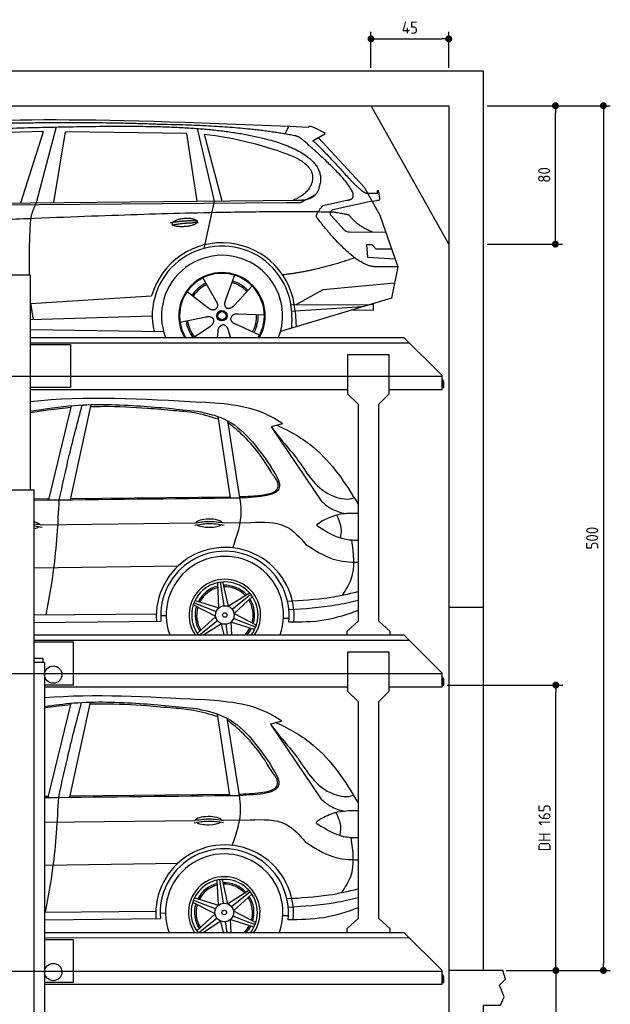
# Model space of a CAD drawing. Header units: millimetres. Extents: x -328 to 6332, y -257 to 9248.
# Tile 6 of 6: x 2919 to 6332, y 3554 to 9248. Entities that reach past the tile are written whole.
import ezdxf

# ---------------------------------------------------------------- set-up
doc = ezdxf.new("R2010")
doc.units = ezdxf.units.MM
doc.linetypes.add('GEN3', pattern=[6.25, 5, -1.25])
for name, color, linetype in [('3', 6, 'GEN3'), ('4', 3, 'Continuous'), ('5', 3, 'Continuous'), ('car', 10, 'Continuous')]:
    doc.layers.add(name, color=color, linetype=linetype)
doc.styles.get("Standard").update_dxf_attribs({"font": 'ISOCP.SHX'})
doc.dimstyles.new('GEN-ISO$0', dxfattribs={"dimscale": 20, "dimtxt": 3.5, "dimasz": 2, "dimexe": 2, "dimexo": 1, "dimgap": 1.5, "dimtad": 1, "dimdec": 1, "dimlfac": 0.1, "dimdsep": 46, "dimtxsty": 'STANDARD', "dimblk": 'PUNKT', "dimcen": 2, "dimclrd": 256, "dimclre": 256, "dimclrt": 2, "dimadec": 0, "dimazin": 0, "dimtp": 0.1, "dimtm": 0.1, "dimtfac": 0.71, "dimtdec": 1, "dimtmove": 2, "dimatfit": 3, "dimldrblk": 'PUNKT', "dimfxl": 1, "dimtolj": 1, "dimarcsym": 0})

# ---------------------------------------------------------------- blocks, each defined once
blk = doc.blocks.new('PUNKT')
at = {"layer": '4', "color": 0, "linetype": 'ByBlock'}
blk.add_line((-0.5, 0), (-1, 0), dxfattribs=at)
at = {"layer": '4', "color": 0, "linetype": 'ByBlock', "const_width": 0.5}
blk.add_lwpolyline([(-0.25, 0, 1), (0.25, 0, 1)], format="xyb", close=True, dxfattribs=at)
blk = doc.blocks.new('*D7')
at = {"layer": '5', "lineweight": -2}
for p, q in [((5620, 8750), (6332.3, 8750)), ((6292.3, 8710), (6292.3, 3790)), ((5731.2, 3750), (6332.3, 3750))]:
    blk.add_line(p, q, dxfattribs=at)
at = {"layer": 'DEFPOINTS', "color": 0}
for p in [(5600, 8750), (5711.2, 3750), (6292.3, 3750)]:
    blk.add_point(p, dxfattribs=at)
at = {"layer": '5', "lineweight": -2, "xscale": 40, "yscale": 40, "zscale": 40}
for p, rotation in [((6292.3, 8750), 90), ((6292.3, 3750), 270)]:
    blk.add_blockref('PUNKT', p, dxfattribs=dict(at, rotation=rotation))
at = {"layer": '5', "color": 2, "insert": (6227.3, 6250), "char_height": 70, "attachment_point": 5, "rotation": 90}
blk.add_mtext('\\A1;500', dxfattribs=at)
blk = doc.blocks.new('*D8')
at = {"layer": '5', "lineweight": -2}
for p, q in [((5620, 8750), (6055.2, 8750)), ((6015.2, 7990), (6015.2, 8710)), ((5620, 7950), (6055.2, 7950))]:
    blk.add_line(p, q, dxfattribs=at)
at = {"layer": 'DEFPOINTS', "color": 0}
for p in [(5600, 8750), (6015.2, 8750), (5600, 7950)]:
    blk.add_point(p, dxfattribs=at)
at = {"layer": '5', "lineweight": -2, "xscale": 40, "yscale": 40, "zscale": 40}
for p, rotation in [((6015.2, 8750), 90), ((6015.2, 7950), 270)]:
    blk.add_blockref('PUNKT', p, dxfattribs=dict(at, rotation=rotation))
at = {"layer": '5', "color": 2, "insert": (5950.2, 8350), "char_height": 70, "attachment_point": 5, "rotation": 90}
blk.add_mtext('\\A1;80', dxfattribs=at)
blk = doc.blocks.new('*D9')
at = {"layer": '5', "lineweight": -2}
for p, q in [((4949.1, 8970), (4949.1, 9176.7)), ((5399.1, 8970), (5399.1, 9176.7)), ((4989.1, 9136.7), (5359.1, 9136.7))]:
    blk.add_line(p, q, dxfattribs=at)
at = {"layer": 'DEFPOINTS', "color": 0}
for p in [(5399.1, 9136.7), (4949.1, 8950), (5399.1, 8950)]:
    blk.add_point(p, dxfattribs=at)
at = {"layer": '5', "lineweight": -2, "xscale": 40, "yscale": 40, "zscale": 40, "rotation": 180}
blk.add_blockref('PUNKT', (4949.1, 9136.7), dxfattribs=at)
at = {"layer": '5', "lineweight": -2, "xscale": 40, "yscale": 40, "zscale": 40}
blk.add_blockref('PUNKT', (5399.1, 9136.7), dxfattribs=at)
at = {"layer": '5', "color": 2, "insert": (5174.1, 9201.7), "char_height": 70, "attachment_point": 5}
blk.add_mtext('\\A1;45', dxfattribs=at)
blk = doc.blocks.new('*D3')
at = {"layer": '5', "lineweight": -2}
for p, q in [((5390, 5400), (6057.6, 5400)), ((6017.6, 3790), (6017.6, 5360)), ((5731.2, 3750), (6057.6, 3750))]:
    blk.add_line(p, q, dxfattribs=at)
at = {"layer": 'DEFPOINTS', "color": 0}
for p in [(5370, 5400), (6017.6, 5400), (5711.2, 3750)]:
    blk.add_point(p, dxfattribs=at)
at = {"layer": '5', "lineweight": -2, "xscale": 40, "yscale": 40, "zscale": 40}
for p, rotation in [((6017.6, 5400), 90), ((6017.6, 3750), 270)]:
    blk.add_blockref('PUNKT', p, dxfattribs=dict(at, rotation=rotation))
at = {"layer": '5', "color": 2, "insert": (5952.1, 4575), "char_height": 70, "attachment_point": 5, "rotation": 90}
blk.add_mtext('DH 165', dxfattribs=at)
blk = doc.blocks.new('*D4')
at = {"layer": '5', "lineweight": -2}
for p, q in [((5731.2, 3750), (6057.8, 3750)), ((6017.8, 3710), (6017.8, 240)), ((5420, 200), (6057.8, 200))]:
    blk.add_line(p, q, dxfattribs=at)
at = {"layer": 'DEFPOINTS', "color": 0}
for p in [(5711.2, 3750), (5400, 200), (6017.8, 200)]:
    blk.add_point(p, dxfattribs=at)
at = {"layer": '5', "lineweight": -2, "xscale": 40, "yscale": 40, "zscale": 40}
for p, rotation in [((6017.8, 3750), 90), ((6017.8, 200), 270)]:
    blk.add_blockref('PUNKT', p, dxfattribs=dict(at, rotation=rotation))
at = {"layer": '5', "color": 2, "insert": (5952.8, 1975), "char_height": 70, "attachment_point": 5, "rotation": 90}
blk.add_mtext('\\A1;355', dxfattribs=at)

msp = doc.modelspace()

# ---------------------------------------------------------------- linework, layer by layer
for p, q in [((5400, 7950), (4950, 8750)), ((2982, 7770), (2662, 7770)), ((2982, 7410), (5140, 7410)), ((5360, 7190), (5140, 7410)), ((2982, 7370), (3212.5, 7370)), ((3212.5, 7370), (3212.5, 7120)), ((4814.5, 7310), (4814.5, 7085)), ((5054.5, 7310), (4814.5, 7310)), ((5054.5, 7085), (5054.5, 7310)), ((5360, 7110), (5360, 7190)), ((3212.5, 7120), (2982, 7120)), ((5360, 7157.727), (5360, 7150)), ((2982, 7110), (4814.5, 7110)), ((4874.5, 7025), (4814.5, 7085)), ((5054.5, 7085), (4994.5, 7025)), ((5054.5, 7110), (5360, 7110)), ((4874.5, 7025), (4874.5, 6303.134)), ((4994.5, 6311.273), (4994.5, 7025)), ((2641, 6530), (3003.019, 6530)), ((3003, 265), (3003, 6530)), ((4874.5, 6303.134), (4874.5, 5770)), ((4994.5, 5770), (4994.5, 6311.273)), ((5400, 5850), (5600, 5850)), ((4874.5, 5770), (4809.5, 5710)), ((5059.5, 5710), (4994.5, 5770)), ((4809.5, 5710), (4809.5, 5690)), ((5059.5, 5690), (5059.5, 5710)), ((3003, 5690), (5140, 5690)), ((5360, 5470), (5140, 5690)), ((4814.5, 5590), (4814.5, 5365)), ((5054.5, 5590), (4814.5, 5590)), ((5054.5, 5365), (5054.5, 5590)), ((3063, 5530), (3053, 5530)), ((3063, 5530), (3063, 265)), ((5360, 5390), (5360, 5470)), ((5360, 5437.727), (5360, 5430)), ((3063, 5390), (4814.5, 5390)), ((4874.5, 5305), (4814.5, 5365)), ((5054.5, 5365), (4994.5, 5305)), ((5054.5, 5390), (5360, 5390)), ((4874.5, 5305), (4874.5, 4050)), ((4994.5, 4050), (4994.5, 5305)), ((4874.5, 4050), (4809.5, 3990)), ((5059.5, 3990), (4994.5, 4050)), ((4809.5, 3990), (4809.5, 3970)), ((5059.5, 3970), (5059.5, 3990)), ((3063, 3970), (5140, 3970)), ((5360, 3750), (5140, 3970)), ((5360, 3670), (5360, 3750)), ((5360, 3717.727), (5360, 3710)), ((5400, 3750), (5400, 3750)), ((3063, 3670), (5360, 3670))]:
    msp.add_line(p, q)
for points in [[(5600, 3750), (5600, 5850), (5600, 8950), (0, 8950), (0, 0), (5600, 0), (5600, 3550), (5698.53, 3550), (5718.661, 3597.939), (5691.114, 3665.733), (5726.078, 3699.63), (5711.245, 3750), (5400, 3750), (5400, 200), (4950, 192.931), (4950, 91.608), (4850, 91.608), (4850, 176.952), (200, 250), (200, 8750), (5400, 8750), (5400, 3750)], [(2982, 6530), (2982, 7770)], [(2982, 7380), (5170, 7380)], [(3003, 5659.522), (5170, 5660)], [(3003, 5650), (3227.5, 5650)], [(3227.5, 5650), (3227.5, 5400), (3063, 5400)], [(3063, 3939.535), (5170, 3940)], [(3063, 3930), (3227.5, 3930)], [(3227.5, 3930), (3227.5, 3680), (3063, 3680)]]:
    msp.add_lwpolyline(points)
for points in [[(5360, 7157.727, -0.18267581), (5362, 7152.435), (5362, 7120), (5370, 7120), (5370, 7152.435, 0.30561468), (5360, 7167.268)], [(5360, 5437.727, -0.18267581), (5362, 5432.435), (5362, 5400), (5370, 5400), (5370, 5432.435, 0.30561468), (5360, 5447.268)], [(5360, 3717.727, -0.18267581), (5362, 3712.435), (5362, 3680), (5370, 3680), (5370, 3712.435, 0.30561468), (5360, 3727.268)]]:
    msp.add_lwpolyline(points, format="xyb")
msp.add_lwpolyline([(3003, 5530), (3003, 5555), (3053, 5555), (3053, 5530)], close=True)
for centre in [(3112.854, 5461), (3112.854, 3741)]:
    msp.add_circle(centre, 49.854)
at = {"layer": '3'}
for p, q in [((5360, 7185), (295, 7185)), ((5360, 5465), (295, 5465)), ((5360, 3745), (295, 3745))]:
    msp.add_line(p, q, dxfattribs=at)
at = {"layer": 'car'}
for p, q in [((3057.252, 8600.766), (2463.573, 8583.428)), ((2925.031, 8188.347), (3057.252, 8600.766)), ((3130.381, 8627.154), (3015.069, 8189.218)), ((3116.722, 8190.202), (3183.803, 8600.015)), ((3885.485, 8590.116), (3183.803, 8600.015)), ((3945.134, 8618.451), (4042.225, 8199.159)), ((4452.415, 8586.798), (4474.798, 8631.499)), ((3945.021, 8198.219), (3885.485, 8590.116)), ((3985.108, 8585.916), (4088.208, 8199.604)), ((4682.386, 8585.181), (4612.317, 8546.018)), ((4645.562, 8564.599), (4909.917, 8278.658)), ((4849.595, 8299.736), (4895.211, 8259.916)), ((4909.917, 8278.658), (5000.549, 8116.504)), ((1864.847, 8178.087), (4516.662, 8203.751)), ((4042.225, 8199.159), (3983.846, 7924.935)), ((4923.663, 8245.496), (4988.005, 8244.588)), ((4955.233, 8197.581), (4982.927, 8201.59)), ((1817.949, 8168.743), (4461.187, 8189.755)), ((4461.187, 8189.755), (4544.067, 8191.223)), ((4955.233, 8197.581), (4728.837, 8147.656)), ((4718.457, 8114.55), (4793.514, 8033.346)), ((5000.549, 8116.504), (5104.908, 7818.859)), ((4822.739, 8020.497), (5034.487, 8019.707)), ((4955.233, 7945.631), (4922.575, 7945.631)), ((4922.575, 7945.631), (4929.439, 7874.135)), ((4979.019, 7919.813), (4955.233, 7945.631)), ((5069.512, 7919.813), (4979.019, 7919.813)), ((4929.439, 7874.135), (5088.524, 7865.588)), ((5104.908, 7818.859), (4988.005, 7819.295)), ((5104.908, 7818.859), (5067.02, 7636.908)), ((3977.79, 7754.646), (4052.433, 7622.904)), ((4159.937, 7770.04), (4108.463, 7627.64)), ((4262.047, 7708.274), (4159.82, 7596.575)), ((4516.726, 7601.424), (4672.051, 7688.239)), ((4672.051, 7688.239), (5085.455, 7725.439)), ((2982, 7605.681), (3649.198, 7648.247)), ((3649.198, 7648.247), (3681.666, 7650.319)), ((3887.494, 7676.62), (4007.018, 7583.661)), ((5067.02, 7636.908), (4426.326, 7444.107)), ((4486.356, 7601.537), (4943.806, 7599.829)), ((4901.881, 7587.213), (4510.26, 7562.229)), ((4963.566, 7601.496), (4950.1, 7601.724)), ((4963.013, 7568.807), (4963.566, 7601.496)), ((2982, 7513.833), (3685.423, 7535.707)), ((3845.848, 7498.631), (3994.207, 7528.91)), ((4332.974, 7539.799), (4181.637, 7544.75)), ((4491.771, 7528.498), (4490.671, 7463.47)), ((4510.26, 7562.229), (4491.01, 7561)), ((4510.26, 7562.229), (4516.073, 7471.114)), ((4847.222, 7570.765), (4963.013, 7568.807)), ((3923.665, 7410), (4017.496, 7473.591)), ((4305.786, 7423.6), (4167.963, 7486.307)), ((2982, 7457.098), (3750.513, 7444.107)), ((4061.701, 7410), (4065.609, 7444.488)), ((4136.85, 7410), (4125.417, 7449.543)), ((3087.205, 6470.68), (3219.425, 7015.426)), ((3212.571, 6472.055), (3332.264, 7021.71)), ((4137.776, 6482.204), (4066.46, 6952.845)), ((4192.09, 6482.799), (4121.303, 6928.591)), ((4137.558, 6905.302), (4123.258, 6916.275)), ((4437.386, 6911.758), (4372.954, 6893.84)), ((4372.954, 6893.84), (4665.744, 6460.71)), ((3003, 6477.871), (3089.162, 6478.742)), ((3214.303, 6480.007), (4136.697, 6489.329)), ((3039.821, 6327.788), (3934.333, 6337.566)), ((4094.015, 6339.312), (4254.703, 6341.068)), ((3003, 6078.28), (3836.177, 6089.842)), ((4070.83, 5847.03), (4064.038, 5992.607)), ((4077.519, 5995.045), (4098.077, 5858.745)), ((4092.101, 5996.579), (4123.821, 5855.705)), ((4123.821, 5855.705), (4246.498, 5934.376)), ((4255.351, 5923.919), (4147.59, 5837.966)), ((3927.007, 5876.601), (4055.325, 5826.255)), ((3932.969, 5889.997), (4070.83, 5847.03)), ((4263.97, 5912.058), (4157.83, 5814.151)), ((3003, 5806.052), (3708.992, 5812.179)), ((4051.847, 5796.8), (3922.378, 5863.707)), ((4157.83, 5814.151), (4287.299, 5747.245)), ((3003, 5761.839), (3735.743, 5769.788)), ((3734.245, 5802.642), (3765.649, 5802.397)), ((3945.706, 5698.893), (4051.847, 5796.8)), ((3958.047, 5690), (4062.087, 5772.985)), ((4085.856, 5755.246), (3984.112, 5690)), ((4100.547, 5690), (4085.856, 5755.246)), ((4120.982, 5690), (4111.6, 5752.207)), ((4276.707, 5720.955), (4138.847, 5763.922)), ((4138.847, 5763.922), (4142.296, 5690)), ((4282.67, 5734.35), (4154.352, 5784.697)), ((4443.376, 5787.693), (4475.427, 5787.177)), ((3083.609, 4750.636), (3215.829, 5295.383)), ((3208.976, 4752.011), (3328.668, 5301.667)), ((4134.181, 4762.16), (4062.865, 5232.801)), ((4188.494, 4762.755), (4117.707, 5208.548)), ((4133.963, 5185.258), (4119.663, 5196.231)), ((4433.791, 5191.714), (4369.358, 5173.796)), ((4369.358, 5173.796), (4662.148, 4740.666)), ((3063, 4758.47), (3085.566, 4758.698)), ((3210.707, 4759.963), (4133.101, 4769.285)), ((3063, 4608.037), (3930.738, 4617.522)), ((4090.419, 4619.268), (4251.107, 4621.024)), ((3063, 4359.119), (3832.581, 4369.799)), ((4067.234, 4126.986), (4060.442, 4272.563)), ((4073.924, 4275.001), (4094.481, 4138.701)), ((4088.506, 4276.535), (4120.225, 4135.661)), ((4120.225, 4135.661), (4242.903, 4214.332)), ((3923.412, 4156.557), (4051.73, 4106.211)), ((3929.374, 4169.953), (4067.234, 4126.986)), ((4251.755, 4203.875), (4143.995, 4117.922)), ((4260.375, 4192.014), (4154.234, 4094.107)), ((4048.252, 4076.756), (3918.782, 4143.663)), ((3063, 4086.56), (3705.397, 4092.135)), ((3063, 4042.485), (3732.148, 4049.744)), ((3730.649, 4082.599), (3762.054, 4082.353)), ((3942.111, 3978.849), (4048.252, 4076.756)), ((3954.507, 3970), (4058.491, 4052.942)), ((4273.112, 4000.911), (4135.252, 4043.878)), ((4135.252, 4043.878), (4138.699, 3970)), ((4279.074, 4014.306), (4150.756, 4064.653)), ((4154.234, 4094.107), (4283.704, 4027.201)), ((4439.781, 4067.649), (4471.831, 4067.133)), ((4082.261, 4035.202), (3980.585, 3970)), ((4096.942, 3970), (4082.261, 4035.202)), ((4117.38, 3970), (4108.005, 4032.163))]:
    msp.add_line(p, q, dxfattribs=at)
for centre, radius in [((4088.006, 7535.837), 30.149), ((4088.006, 7535.837), 23.625), ((4104.838, 5805.476), 53.697), ((4104.838, 5805.476), 13.14), ((4101.243, 4085.432), 53.697), ((4101.243, 4085.432), 13.14)]:
    msp.add_circle(centre, radius, dxfattribs=at)
for centre, radius, start, end in [((4733.144, 8128.126), 20, 102.435753, 222.747291), ((4822.888, 8060.497), 40, 222.747291, 269.78612), ((4088.42, 7535.316), 422.698, 3.650408, 164.21264), ((4088.42, 7535.316), 403.409, 359.031542, 193.114614), ((4088.42, 7535.316), 350, 339.019775, 200.980225), ((4088.42, 7535.316), 250, 329.916339, 210.083661), ((4088.006, 7535.837), 245, 329.094752, 210.905248), ((4088.006, 7535.837), 209.639, 116.262002, 145.39945), ((4088.006, 7535.837), 200.649, 116.115177, 145.546276), ((4088.006, 7535.837), 200.649, 44.115177, 73.546276), ((4088.006, 7535.837), 209.639, 44.262002, 73.39945), ((4088.006, 7535.837), 200.649, 332.115177, 1.546276), ((4088.006, 7535.837), 209.639, 332.262002, 1.39945), ((4088.006, 7535.837), 209.639, 188.262002, 216.888086), ((4088.006, 7535.837), 200.649, 188.115177, 217.546276), ((4106.951, 5797.853), 398.216, 355.058377, 184.082057), ((4105.006, 5803.089), 370.762, 353.877842, 185.153046), ((4104.738, 5805.431), 339.102, 340.098689, 199.901311), ((4104.838, 5805.476), 206.829, 326.060712, 213.939288), ((4104.838, 5805.476), 191.528, 322.920721, 217.079279), ((4104.838, 5805.476), 172.008, 103.40479, 152.796276), ((4104.838, 5805.476), 163.324, 103.982841, 152.264526), ((4104.838, 5805.476), 172.008, 43.40479, 92.796276), ((4104.838, 5805.476), 163.324, 43.982841, 92.264526), ((4104.838, 5805.476), 163.324, 343.982841, 32.264526), ((4104.838, 5805.476), 172.008, 343.40479, 32.796276), ((4104.838, 5805.476), 172.008, 163.40479, 212.796276), ((4104.838, 5805.476), 163.324, 163.982841, 212.264526), ((4104.838, 5805.476), 163.324, 315.005896, 332.264526), ((4104.838, 5805.476), 172.008, 317.829583, 332.796276), ((4104.838, 5805.476), 163.324, 223.982841, 224.994104), ((4103.355, 4077.809), 398.216, 355.058377, 184.082057), ((4101.411, 4083.045), 370.762, 353.877842, 185.153046), ((4101.143, 4085.387), 339.102, 340.106567, 199.893433), ((4101.243, 4085.432), 206.829, 326.07535, 213.92465), ((4101.243, 4085.432), 191.528, 322.937158, 217.062842), ((4101.243, 4085.432), 172.008, 103.40479, 152.796276), ((4101.243, 4085.432), 163.324, 103.982841, 152.264526), ((4101.243, 4085.432), 172.008, 43.40479, 92.796276), ((4101.243, 4085.432), 163.324, 43.982841, 92.264526), ((4101.243, 4085.432), 163.324, 343.982841, 32.264526), ((4101.243, 4085.432), 172.008, 343.40479, 32.796276), ((4101.243, 4085.432), 172.008, 163.40479, 212.796276), ((4101.243, 4085.432), 163.324, 163.982841, 212.264526), ((4101.243, 4085.432), 163.324, 315.027641, 332.264526), ((4101.243, 4085.432), 172.008, 317.849285, 332.796276), ((4101.243, 4085.432), 163.324, 223.982841, 224.972359)]:
    msp.add_arc(centre, radius, start, end, dxfattribs=at)
for centre, start_param, end_param in [((2961.038, 6324.592), 3.30159827, 4.12713917), ((4013.954, 6336.307), 3.30159827, 6.20058583), ((4013.954, 6336.307), 0.41469095, 2.78263354), ((2961.038, 6324.592), 2.15604614, 2.78263354), ((4010.359, 4616.263), 3.30159827, 6.20058583), ((4010.359, 4616.263), 0.41469095, 2.78263354)]:
    msp.add_ellipse(centre, major_axis=(-75.962, 0), ratio=0.31078981, start_param=start_param, end_param=end_param, dxfattribs=at)
for points, degree in [([(2243.703, 8619.956), (2655.659, 8691.514), (3415.846, 8679.032), (4588.352, 8626.48)], 3), ([(3738.42, 8641.384), (3390.06, 8657.582), (2774.177, 8647.22)], 2), ([(4513.987, 8575.428), (4212.861, 8635.297), (3738.42, 8641.384)], 2), ([(4588.352, 8626.48), (4596.729, 8645.968), (4644.133, 8609.266), (4681.604, 8593.762)], 3), ([(3985.108, 8585.916), (4156.962, 8569.332), (4353.058, 8514.636), (4486.356, 8463.219)], 3), ([(4563.679, 8545.045), (4537.721, 8570.736), (4513.987, 8575.428)], 2), ([(4809.294, 8204.166), (4950.025, 8209.085), (4563.679, 8545.045)], 2), ([(4612.317, 8546.018), (4616.556, 8556.756), (4849.595, 8299.736)], 2), ([(4682.386, 8585.181), (4684.051, 8586.825), (4679.555, 8588.991), (4684.133, 8592.716), (4681.604, 8593.762)], 4), ([(4486.356, 8463.219), (4602.044, 8413.309), (4611.695, 8347.178)], 2), ([(4611.695, 8347.178), (4617.301, 8252.703), (4500.013, 8203.59)], 2), ([(4516.662, 8203.751), (4566.749, 8204.236), (4634.392, 8206.594), (4647.449, 8256.439), (4655.687, 8299.673)], 4), ([(4895.211, 8259.916), (4903.52, 8252.663), (4921.302, 8242.636), (4925.899, 8245.12), (4927.802, 8246.659)], 4), ([(4988.005, 8244.588), (4986.077, 8292.593), (5000.563, 8209.288)], 2), ([(4544.067, 8191.223), (4574.413, 8207.482), (4630.02, 8237.357)], 2), ([(4672.074, 8172.752), (4809.294, 8204.166)], 1), ([(5000.563, 8209.288), (5000.819, 8205.578), (4993.066, 8203.056), (4982.913, 8201.588)], 3), ([(2983.957, 8097.021), (2986.787, 8128.037), (3015.069, 8189.218)], 2), ([(4634.39, 8106.32), (4632.122, 8130.471), (4672.074, 8172.752)], 2), ([(4735.956, 8134.052), (3859.301, 8154.437), (1427.272, 8019.972)], 2), ([(2976.873, 7770), (2972.872, 7968.642), (2983.957, 8097.021)], 2), ([(3790.53, 8073.317), (3865.955, 8090.212), (3949.469, 8084.428)], 2), ([(4988.005, 7819.295), (4865.023, 7806.48), (4634.39, 8106.32)], 2), ([(4823.8, 8116.476), (4822.512, 8119.476), (4735.956, 8134.052)], 2), ([(4955.233, 8020.003), (4869.571, 8055.105), (4823.8, 8116.476)], 2), ([(3797.707, 8060.485), (3871.715, 8075.078), (3949.63, 8074.335)], 2), ([(4856.091, 7870.651), (4631.405, 7793.197), (4438.626, 7772.02)], 2), ([(2982.231, 7605.696), (2992.371, 7540.82), (2997.387, 7514.311)], 2), ([(4007.018, 7583.661), (4030.514, 7561.986), (4053.707, 7575.53)], 2), ([(4052.433, 7622.904), (4070.471, 7596.513), (4053.707, 7575.53)], 2), ([(4108.463, 7627.64), (4103.925, 7615.085), (4099.973, 7601.056), (4104.353, 7587.259), (4115.158, 7580.724)], 4), ([(4159.82, 7596.575), (4150.807, 7586.727), (4140.216, 7576.714), (4125.963, 7574.188), (4115.158, 7580.724)], 4), ([(3994.207, 7528.91), (4024.881, 7537.91), (4039.656, 7515.482)], 2), ([(4017.496, 7473.591), (4045.371, 7489.24), (4039.656, 7515.482)], 2), ([(4167.963, 7486.307), (4137.857, 7497.056), (4139.086, 7523.885)], 2), ([(4181.637, 7544.75), (4149.888, 7548.474), (4139.086, 7523.885)], 2), ([(4065.609, 7444.488), (4066.528, 7476.442), (4092.424, 7483.564)], 2), ([(4125.417, 7449.543), (4119.148, 7480.889), (4092.424, 7483.564)], 2), ([(2982, 7040.57), (3298.096, 7074.59), (3632.142, 7055.634), (3966.188, 7036.677)], 3), ([(3003, 6469.757), (3399.363, 6474.104), (3795.726, 6478.452), (4192.09, 6482.799)], 3), ([(3003, 6332.72), (3018.2, 6331.065), (3033.411, 6328.763), (3048.622, 6326.461)], 3), ([(3003, 6320.106), (3018.105, 6318.454), (3033.22, 6316.166), (3048.336, 6313.879)], 3), ([(3063, 5328.371), (3353.81, 5351.18), (3658.201, 5333.907), (3962.592, 5316.634)], 3), ([(3063, 4750.41), (3438.165, 4754.525), (3813.329, 4758.64), (4188.494, 4762.755)], 3)]:
    msp.add_open_spline(points, degree=degree, dxfattribs=at)
for points, degree, knots in [([(2413.4, 8607.775), (2440.328, 8608.821), (2579.344, 8613.195), (3600.563, 8642.702), (4220.837, 8641.938), (4691.256, 8486.345), (4655.687, 8299.673)], 4, [0.082131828, 0.082131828, 0.082131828, 0.082131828, 0.082131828, 0.258851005, 0.508851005, 1, 1, 1, 1, 1]), ([(3799.417, 8068.024), (3798.556, 8076.265), (3819.558, 8092.611), (3902.232, 8112.742), (3995.197, 8079.67), (3908.902, 8048.037), (3824.128, 8048.671), (3800.279, 8059.788), (3799.417, 8068.024)], 5, [0, 0, 0, 0, 0, 0, 0.30010604, 0.50010604, 0.70010604, 1, 1, 1, 1, 1, 1]), ([(2982, 6984.896), (3066.407, 6997.683), (3276.861, 7028.957), (3600.818, 7019.646), (3836.626, 6995.365), (3945.91, 6984.112)], 3, [10.68475834, 10.68475834, 10.68475834, 10.68475834, 266.44299655, 648.21891162, 977.97646051, 977.97646051, 977.97646051, 977.97646051]), ([(3217.017, 7005.506), (3172.134, 7000.711), (3093.566, 6992.316), (3015.387, 6980.241), (2982, 6974.301)], 3, [0, 0, 0, 0, 135.42187763, 237.05695073, 237.05695073, 237.05695073, 237.05695073]), ([(3148.169, 6471.349), (3166.684, 6557.213), (3206.319, 6741.028), (3254.549, 6922.782), (3280.25, 7019.634)], 3, [0, 0, 0, 0, 263.4762609, 564.03844991, 564.03844991, 564.03844991, 564.03844991]), ([(4068.835, 6937.174), (4022.375, 6951.274), (3938.453, 6976.744), (3799.171, 6986.963), (3624.726, 7003.95), (3463.48, 7011.754), (3354.141, 7009.542), (3329.505, 7009.043)], 3, [0, 0, 0, 0, 145.12248816, 262.14010219, 417.40250467, 671.56265582, 745.48230445, 745.48230445, 745.48230445, 745.48230445]), ([(4437.386, 6911.758), (4417.192, 6924.966), (4279.552, 7014.99), (4110.466, 7026.692), (3966.188, 7036.677)], 3, [0, 0, 0, 0, 72.05509821, 491.12140526, 491.12140526, 491.12140526, 491.12140526]), ([(3945.91, 6984.112), (3999.101, 6972.652), (4180.719, 6933.523), (4291.692, 6775.956), (4370.165, 6664.536)], 3, [0, 0, 0, 0, 159.84315434, 545.77972922, 545.77972922, 545.77972922, 545.77972922]), ([(4380.96, 6618.71), (4373.145, 6631.851), (4318.073, 6724.455), (4238.447, 6825.558), (4151.702, 6894.122), (4137.558, 6905.302)], 3, [0, 0, 0, 0, 45.89978641, 323.45973533, 377.53378088, 377.53378088, 377.53378088, 377.53378088]), ([(4372.954, 6893.84), (4421.253, 6825.578), (4550.214, 6692.336), (4644.26, 6501.795), (4817.348, 6468.824), (4851.296, 6484.363)], 3, [83.69476525, 83.69476525, 83.69476525, 83.69476525, 349.88845665, 664.17644917, 768.60996904, 768.60996904, 768.60996904, 768.60996904]), ([(4405.743, 6902.958), (4483.361, 6868.235), (4676.866, 6756.014), (4801.98, 6568.565), (4874.5, 6445.604)], 3, [454.44392583, 454.44392583, 454.44392583, 454.44392583, 706.37515419, 1123.86010284, 1123.86010284, 1123.86010284, 1123.86010284]), ([(4192.09, 6482.799), (4305.041, 6488.682), (4477.25, 6497.65), (4397.58, 6621.811), (4370.165, 6664.536)], 3, [0, 0, 0, 0, 240.09261754, 366.05204803, 366.05204803, 366.05204803, 366.05204803]), ([(4413.377, 6550.4), (4412.654, 6557.733), (4410.108, 6583.564), (4393.123, 6604.044), (4380.96, 6618.71)], 3, [0, 0, 0, 0, 21.82350973, 76.8760993, 76.8760993, 76.8760993, 76.8760993]), ([(4343.692, 6503.317), (4356.35, 6506.011), (4380.256, 6511.098), (4408.304, 6528.779), (4412.197, 6545.369), (4413.377, 6550.4)], 3, [0, 0, 0, 0, 39.30151909, 74.22779396, 89.42754029, 89.42754029, 89.42754029, 89.42754029]), ([(4190.966, 6489.877), (4221.841, 6491.048), (4272.993, 6492.988), (4323.623, 6500.385), (4343.692, 6503.317)], 3, [0, 0, 0, 0, 92.60112415, 153.41077253, 153.41077253, 153.41077253, 153.41077253]), ([(3072.397, 5806.654), (3088.069, 5891.965), (3128.428, 6111.663), (3140.677, 6334.836), (3148.169, 6471.349)], 3, [0, 0, 0, 0, 259.99881252, 669.56928364, 669.56928364, 669.56928364, 669.56928364]), ([(4150.528, 6193.678), (4175.659, 6264.849), (4209.254, 6359.993), (4195.544, 6458.083), (4192.09, 6482.799)], 3, [0, 0, 0, 0, 220.65274372, 294.97858966, 294.97858966, 294.97858966, 294.97858966]), ([(4665.744, 6460.71), (4682.577, 6446.014), (4721.577, 6411.966), (4771.838, 6398.575), (4800.406, 6390.963)], 3, [0, 0, 0, 0, 66.22372797, 153.43298408, 153.43298408, 153.43298408, 153.43298408]), ([(4874.5, 6392.71), (4829.838, 6393.754), (4754.797, 6392.008), (4687.313, 6358.627), (4659.548, 6344.893)], 3, [30.63729318, 30.63729318, 30.63729318, 30.63729318, 162.04579649, 253.90200018, 253.90200018, 253.90200018, 253.90200018]), ([(4772.038, 6250.328), (4774.824, 6261.29), (4786.199, 6306.054), (4766.739, 6349.831), (4752.045, 6382.887)], 3, [0, 0, 0, 0, 33.46571785, 136.65859497, 136.65859497, 136.65859497, 136.65859497]), ([(3931.017, 6324.45), (3956.554, 6328.953), (4013.133, 6338.93), (4070.034, 6330.318), (4101.252, 6325.594)], 3, [0, 0, 0, 0, 77.2912788, 171.24157435, 171.24157435, 171.24157435, 171.24157435]), ([(3931.303, 6337.032), (3956.84, 6341.535), (4013.419, 6351.512), (4070.32, 6342.901), (4101.538, 6338.176)], 3, [0, 0, 0, 0, 77.2912788, 171.24157435, 171.24157435, 171.24157435, 171.24157435]), ([(4254.703, 6341.068), (4328.097, 6343.496), (4455.473, 6347.71), (4538.138, 6253.804), (4573.171, 6214.007)], 3, [0, 0, 0, 0, 206.89072881, 359.05881808, 359.05881808, 359.05881808, 359.05881808]), ([(4642.444, 6316.482), (4640.976, 6317.844), (4631.124, 6326.988), (4646.48, 6336.661), (4659.548, 6344.893)], 3, [0, 0, 0, 0, 5.62127845, 37.71337524, 37.71337524, 37.71337524, 37.71337524]), ([(4874.5, 6237.034), (4847.661, 6236.533), (4765.436, 6241.506), (4692.198, 6286.151), (4642.444, 6316.482)], 3, [84.60969983, 84.60969983, 84.60969983, 84.60969983, 164.73181462, 334.4888499, 334.4888499, 334.4888499, 334.4888499]), ([(4573.171, 6214.007), (4624.516, 6180.585), (4717.644, 6119.964), (4825.077, 6110.203), (4874.5, 6110.167)], 3, [0, 0, 0, 0, 179.65793334, 325.86159334, 325.86159334, 325.86159334, 325.86159334]), ([(4784.759, 5920.537), (4804.343, 5950.84), (4865.367, 6045.265), (4849.714, 6159.919), (4839.085, 6237.779)], 3, [0, 0, 0, 0, 105.98952387, 330.26558926, 330.26558926, 330.26558926, 330.26558926]), ([(4466.464, 5885.626), (4547.777, 5890.221), (4685.467, 5898.001), (4819.75, 5927.462), (4874.5, 5941.004)], 3, [0, 0, 0, 0, 243.68596126, 412.64474428, 412.64474428, 412.64474428, 412.64474428]), ([(4474.223, 5836.907), (4565.041, 5842.65), (4700.071, 5851.189), (4831.605, 5880.668), (4874.5, 5891.352)], 3, [0, 0, 0, 0, 272.18716284, 404.690605, 404.690605, 404.690605, 404.690605]), ([(4874.5, 5831.258), (4815.534, 5808.919), (4682.844, 5765.524), (4542.582, 5763.3), (4473.654, 5763.547)], 3, [103.96386615, 103.96386615, 103.96386615, 103.96386615, 317.65843533, 522.70568972, 522.70568972, 522.70568972, 522.70568972]), ([(3063, 5277.368), (3119.261, 5285.348), (3301.873, 5308.091), (3597.222, 5299.602), (3833.03, 5275.321), (3942.315, 5264.069)], 3, [96.10303521, 96.10303521, 96.10303521, 96.10303521, 266.44299655, 648.21891162, 977.97646051, 977.97646051, 977.97646051, 977.97646051]), ([(3144.574, 4751.305), (3163.088, 4837.169), (3202.724, 5020.984), (3250.954, 5202.738), (3276.655, 5299.59)], 3, [0, 0, 0, 0, 263.4762609, 564.03844991, 564.03844991, 564.03844991, 564.03844991]), ([(4433.791, 5191.714), (4413.597, 5204.922), (4275.956, 5294.946), (4106.87, 5306.648), (3962.592, 5316.634)], 3, [0, 0, 0, 0, 72.05509821, 491.12140526, 491.12140526, 491.12140526, 491.12140526]), ([(3213.421, 5285.462), (3168.538, 5280.667), (3118.339, 5275.303), (3068.298, 5268.437), (3063, 5267.693)], 3, [0, 0, 0, 0, 135.42187763, 151.46370793, 151.46370793, 151.46370793, 151.46370793]), ([(4065.239, 5217.13), (4018.779, 5231.23), (3934.857, 5256.7), (3795.576, 5266.919), (3621.131, 5283.906), (3459.884, 5291.711), (3350.545, 5289.498), (3325.91, 5288.999)], 3, [0, 0, 0, 0, 145.12248816, 262.14010219, 417.40250467, 671.56265582, 745.48230445, 745.48230445, 745.48230445, 745.48230445]), ([(3942.315, 5264.069), (3995.506, 5252.609), (4177.124, 5213.479), (4288.097, 5055.912), (4366.569, 4944.492)], 3, [0, 0, 0, 0, 159.84315434, 545.77972922, 545.77972922, 545.77972922, 545.77972922]), ([(4377.365, 4898.666), (4369.55, 4911.807), (4314.477, 5004.411), (4234.851, 5105.514), (4148.107, 5174.078), (4133.963, 5185.258)], 3, [0, 0, 0, 0, 45.89978641, 323.45973533, 377.53378088, 377.53378088, 377.53378088, 377.53378088]), ([(4402.147, 5182.914), (4479.765, 5148.191), (4675.268, 5034.812), (4800.959, 4844.645), (4874.5, 4719.451)], 3, [454.44392583, 454.44392583, 454.44392583, 454.44392583, 706.37515419, 1130.76812514, 1130.76812514, 1130.76812514, 1130.76812514]), ([(4369.358, 5173.796), (4417.657, 5105.534), (4546.618, 4972.293), (4640.664, 4781.751), (4813.753, 4748.78), (4847.7, 4764.319)], 3, [83.69476525, 83.69476525, 83.69476525, 83.69476525, 349.88845665, 664.17644917, 768.60996904, 768.60996904, 768.60996904, 768.60996904]), ([(4188.494, 4762.755), (4301.446, 4768.638), (4473.655, 4777.606), (4393.984, 4901.768), (4366.569, 4944.492)], 3, [0, 0, 0, 0, 240.09261754, 366.05204803, 366.05204803, 366.05204803, 366.05204803]), ([(4409.782, 4830.356), (4409.059, 4837.689), (4406.513, 4863.52), (4389.528, 4884), (4377.365, 4898.666)], 3, [0, 0, 0, 0, 21.82350973, 76.8760993, 76.8760993, 76.8760993, 76.8760993]), ([(4187.37, 4769.834), (4218.246, 4771.004), (4269.397, 4772.944), (4320.028, 4780.341), (4340.097, 4783.274)], 3, [0, 0, 0, 0, 92.60112415, 153.41077253, 153.41077253, 153.41077253, 153.41077253]), ([(4340.097, 4783.274), (4352.755, 4785.967), (4376.661, 4791.054), (4404.708, 4808.735), (4408.601, 4825.325), (4409.782, 4830.356)], 3, [0, 0, 0, 0, 39.30151909, 74.22779396, 89.42754029, 89.42754029, 89.42754029, 89.42754029]), ([(3068.801, 4086.61), (3084.473, 4171.921), (3124.832, 4391.619), (3137.081, 4614.792), (3144.574, 4751.305)], 3, [0, 0, 0, 0, 259.99881252, 669.56928364, 669.56928364, 669.56928364, 669.56928364]), ([(4146.933, 4473.634), (4172.063, 4544.805), (4205.659, 4639.949), (4191.949, 4738.04), (4188.494, 4762.755)], 3, [0, 0, 0, 0, 220.65274372, 294.97858966, 294.97858966, 294.97858966, 294.97858966]), ([(4662.148, 4740.666), (4678.981, 4725.971), (4717.981, 4691.922), (4768.243, 4678.531), (4796.811, 4670.92)], 3, [0, 0, 0, 0, 66.22372797, 153.43298408, 153.43298408, 153.43298408, 153.43298408]), ([(4874.5, 4672.577), (4828.614, 4673.757), (4752.267, 4672.491), (4683.717, 4638.583), (4655.953, 4624.849)], 3, [27.11199243, 27.11199243, 27.11199243, 27.11199243, 162.04579649, 253.90200018, 253.90200018, 253.90200018, 253.90200018]), ([(3927.421, 4604.406), (3952.959, 4608.909), (4009.537, 4618.886), (4066.438, 4610.274), (4097.656, 4605.55)], 3, [0, 0, 0, 0, 77.2912788, 171.24157435, 171.24157435, 171.24157435, 171.24157435]), ([(3927.707, 4616.988), (3953.245, 4621.491), (4009.823, 4631.468), (4066.724, 4622.857), (4097.943, 4618.132)], 3, [0, 0, 0, 0, 77.2912788, 171.24157435, 171.24157435, 171.24157435, 171.24157435]), ([(4251.107, 4621.024), (4324.502, 4623.452), (4451.878, 4627.666), (4534.543, 4533.76), (4569.576, 4493.963)], 3, [0, 0, 0, 0, 206.89072881, 359.05881808, 359.05881808, 359.05881808, 359.05881808]), ([(4638.848, 4596.438), (4637.38, 4597.801), (4627.528, 4606.944), (4642.885, 4616.617), (4655.953, 4624.849)], 3, [0, 0, 0, 0, 5.62127845, 37.71337524, 37.71337524, 37.71337524, 37.71337524]), ([(4768.443, 4530.284), (4771.228, 4541.246), (4782.603, 4586.01), (4763.144, 4629.787), (4748.449, 4662.843)], 3, [0, 0, 0, 0, 33.46571785, 136.65859497, 136.65859497, 136.65859497, 136.65859497]), ([(4874.5, 4517.069), (4846.42, 4516.355), (4762.888, 4520.823), (4688.603, 4566.107), (4638.848, 4596.438)], 3, [81.03467239, 81.03467239, 81.03467239, 81.03467239, 164.73181462, 334.4888499, 334.4888499, 334.4888499, 334.4888499]), ([(4781.163, 4200.493), (4800.747, 4230.796), (4861.771, 4325.221), (4846.119, 4439.875), (4835.49, 4517.735)], 3, [0, 0, 0, 0, 105.98952387, 330.26558926, 330.26558926, 330.26558926, 330.26558926]), ([(4569.576, 4493.963), (4620.92, 4460.541), (4715.061, 4399.261), (4823.819, 4389.953), (4874.5, 4390.128)], 3, [0, 0, 0, 0, 179.65793334, 329.40488134, 329.40488134, 329.40488134, 329.40488134]), ([(4462.869, 4165.582), (4544.181, 4170.177), (4683.106, 4178.027), (4818.562, 4207.948), (4874.5, 4221.852)], 3, [0, 0, 0, 0, 243.68596126, 416.34365192, 416.34365192, 416.34365192, 416.34365192]), ([(4470.627, 4116.863), (4561.446, 4122.606), (4697.711, 4131.223), (4830.417, 4161.165), (4874.5, 4172.206)], 3, [0, 0, 0, 0, 272.18716284, 408.39322817, 408.39322817, 408.39322817, 408.39322817]), ([(4874.5, 4112.58), (4814.699, 4089.783), (4680.708, 4045.504), (4538.987, 4043.256), (4470.058, 4043.504)], 3, [99.60721042, 99.60721042, 99.60721042, 99.60721042, 317.65843533, 522.70568972, 522.70568972, 522.70568972, 522.70568972])]:
    msp.add_open_spline(points, degree=degree, knots=knots, dxfattribs=at)
at = {"layer": 'DEFPOINTS', "color": 0, "linetype": 'ByBlock'}
msp.add_point((5313.165, 5390), dxfattribs=at)
msp.add_point((5313.165, 5390), dxfattribs=at)

# ---------------------------------------------------------------- dimensions: what is measured, and where the dimension line sits
at = {"layer": '5'}
dim = msp.add_linear_dim(base=(5399.121, 9136.653), p1=(4949.121, 8950), p2=(5399.121, 8950), dimstyle='GEN-ISO$0', override={"dimlfac": 0.1}, dxfattribs=at)
dim.commit()
dim.dimension.update_dxf_attribs({"geometry": '*D9', "text_midpoint": (5174.121, 9201.653)})
for base, p1, p2, override, picture, middle in [((6292.315, 3750), (5600, 8750), (5711.245, 3750), {"dimlfac": 0.1}, '*D7', (6227.315, 6250)), ((6015.182, 8750), (5600, 7950), (5600, 8750), {"dimlfac": 0.1}, '*D8', (5950.182, 8350)), ((6017.773, 200), (5711.245, 3750), (5400, 200), {"dimdec": 2, "dimtdec": 0}, '*D4', (5952.773, 1975))]:
    dim = msp.add_linear_dim(base=base, p1=p1, p2=p2, angle=90, dimstyle='GEN-ISO$0', override=override, dxfattribs=at)
    dim.commit()
    dim.dimension.update_dxf_attribs({"geometry": picture, "text_midpoint": middle})
dim = msp.add_linear_dim(base=(6017.564, 5400), p1=(5711.245, 3750), p2=(5370, 5400), angle=90, text='DH <>', dimstyle='GEN-ISO$0', override={"dimscale": 20, "dimlfac": 0.1, "dimtolj": 0}, dxfattribs=at)
dim.commit()
dim.dimension.update_dxf_attribs({"geometry": '*D3', "text_midpoint": (5952.077, 4575)})

doc.saveas('drawing.dxf')
